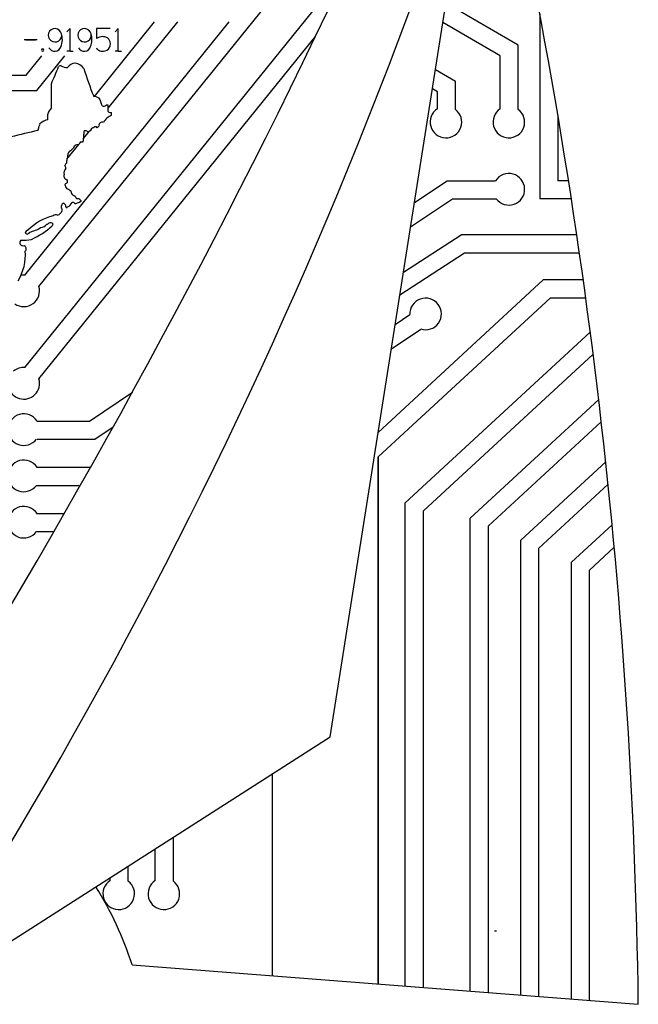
# Model space of a CAD drawing. Extents: x -15.37 to -7.87, y 7.61 to 15.55.
# Tile 3 of 7: x -10.61 to -7.87, y 7.62 to 11.98. Entities that reach past the tile are written whole.
import ezdxf

# ---------------------------------------------------------------- set-up
doc = ezdxf.new("R2010")
doc.units = 0
doc.header["$MEASUREMENT"] = 0
doc.linetypes.add('solid', pattern=[0])
doc.layers.get('0').update_dxf_attribs({"linetype": 'solid'})
doc.layers.add('1', color=7, linetype='solid')
doc.layers.add('7', color=7, linetype='solid')

msp = doc.modelspace()

# ---------------------------------------------------------------- linework, layer by layer
at = {"color": 3, "linetype": 'solid'}
for p, q in [((-10.5216, 10.7966), (-9.3327, 12.2684)), ((-10.5838, 10.4368), (-9.2775, 12.0542)), ((-8.3972, 11.865), (-8.718, 12.0512)), ((-8.302, 12.0038), (-8.302, 11.185)), ((-10.5838, 10.8468), (-9.6779, 11.9684)), ((-10.2755, 11.6386), (-10.009, 11.9684)), ((-10.2153, 11.5857), (-9.9062, 11.9684)), ((-8.4772, 11.8189), (-8.7314, 11.9665)), ((-10.3835, 11.9391), (-10.3978, 11.9248)), ((-10.3835, 11.8391), (-10.3835, 11.9391)), ((-10.267, 11.9391), (-10.267, 11.8948)), ((-10.2065, 11.9391), (-10.267, 11.9391)), ((-10.1701, 11.9391), (-10.1843, 11.9248)), ((-10.1701, 11.8391), (-10.1701, 11.9391)), ((-10.5301, 11.8891), (-10.5872, 11.8891)), ((-10.5801, 11.8891), (-10.5372, 11.8891)), ((-10.5216, 10.3866), (-9.2959, 11.904)), ((-10.3835, 11.8391), (-10.3978, 11.8391)), ((-10.3835, 11.8391), (-10.3692, 11.8391)), ((-10.2404, 11.839), (-10.2359, 11.839)), ((-10.1701, 11.8391), (-10.1843, 11.8391)), ((-10.1701, 11.8391), (-10.1558, 11.8391)), ((-8.3972, 11.581), (-8.3972, 11.865)), ((-10.5782, 11.733), (-10.5092, 11.8184)), ((-10.5303, 11.665), (-10.4064, 11.8184)), ((-8.4772, 11.5838), (-8.4772, 11.8189)), ((-8.676, 11.705), (-8.7646, 11.7564)), ((-12.354, 11.733), (-10.5782, 11.733)), ((-10.4664, 11.5872), (-10.4664, 11.6947)), ((-8.676, 11.581), (-8.676, 11.705)), ((-12.434, 11.665), (-10.5303, 11.665)), ((-8.756, 11.6589), (-8.7779, 11.6717)), ((-8.756, 11.5838), (-8.756, 11.6589)), ((-10.2153, 11.5991), (-10.2234, 11.5991)), ((-10.2153, 11.5857), (-10.2153, 11.5991)), ((-10.2153, 11.5713), (-10.2153, 11.5857)), ((-10.1994, 11.5553), (-10.1994, 11.5672)), ((-10.5183, 11.5154), (-10.5143, 11.5194)), ((-10.4824, 11.5354), (-10.4824, 11.5591)), ((-8.222, 11.5548), (-8.222, 11.265)), ((-10.3234, 11.4519), (-10.2989, 11.4823)), ((-10.3231, 11.4835), (-10.3231, 11.4716)), ((-10.2989, 11.4823), (-10.3031, 11.4795)), ((-10.2912, 11.4874), (-10.2989, 11.4823)), ((-10.291, 11.492), (-10.2858, 11.4985)), ((-10.2553, 11.5075), (-10.2631, 11.4994)), ((-10.3415, 11.4296), (-10.3365, 11.4357)), ((-10.3365, 11.4357), (-10.339, 11.4357)), ((-10.3268, 11.4357), (-10.3365, 11.4357)), ((-10.3975, 11.3602), (-10.3452, 11.425)), ((-10.3946, 11.2562), (-10.3946, 11.2683)), ((-8.8574, 11.168), (-8.713, 11.265)), ((-8.713, 11.265), (-8.498, 11.265)), ((-8.1747, 11.265), (-8.222, 11.265)), ((-8.8744, 11.0602), (-8.6886, 11.185)), ((-8.6886, 11.185), (-8.4952, 11.185)), ((-8.1622, 11.185), (-8.302, 11.185)), ((-8.9061, 10.8598), (-8.6507, 11.025)), ((-8.1381, 11.025), (-8.6507, 11.025)), ((-8.922, 10.7589), (-8.6354, 10.945)), ((-8.6354, 10.945), (-8.1264, 10.945)), ((-9.0181, 10.1499), (-8.2867, 10.825)), ((-8.1094, 10.825), (-8.2867, 10.825)), ((-9.018, 10.0411), (-8.2554, 10.745)), ((-8.0983, 10.745), (-8.2554, 10.745)), ((-8.9426, 10.6284), (-8.878, 10.6718)), ((-8.9596, 10.5206), (-8.8298, 10.6078)), ((-8.898, 9.8376), (-8.0783, 10.5942)), ((-8.818, 9.8025), (-8.0658, 10.4969)), ((-10.298, 10.2), (-10.1073, 10.3281)), ((-8.61, 9.7702), (-8.0411, 10.2954)), ((-10.53, 10.2), (-10.298, 10.2)), ((-10.2736, 10.12), (-10.192, 10.1749)), ((-8.53, 9.7352), (-8.0297, 10.1971)), ((-10.53, 10.12), (-10.2736, 10.12)), ((-9.018, 7.7051), (-9.018, 10.0411)), ((-10.5328, 9.995), (-10.2926, 9.995)), ((-8.386, 9.6722), (-8.0099, 10.0193)), ((-10.5328, 9.915), (-10.3378, 9.915)), ((-8.306, 9.6371), (-7.9995, 9.9201)), ((-8.898, 7.6957), (-8.898, 9.8376)), ((-10.5328, 9.79), (-10.4091, 9.79)), ((-8.818, 7.6895), (-8.818, 9.8025)), ((-8.61, 7.6733), (-8.61, 9.7702)), ((-8.53, 7.6671), (-8.53, 9.7352)), ((-8.162, 9.5741), (-7.9816, 9.7407)), ((-10.5328, 9.71), (-10.4551, 9.71)), ((-8.386, 7.6559), (-8.386, 9.6722)), ((-8.306, 7.6497), (-8.306, 9.6371)), ((-8.082, 9.5391), (-7.9721, 9.6405)), ((-8.162, 7.6385), (-8.162, 9.5741)), ((-8.082, 7.6322), (-8.082, 9.5391)), ((-9.486, 7.7415), (-9.486, 8.6377)), ((-9.926, 8.161), (-9.926, 8.3559)), ((-10.006, 8.1638), (-10.006, 8.3047)), ((-10.126, 8.161), (-10.126, 8.2278)), ((-10.206, 8.1638), (-10.206, 8.1766))]:
    msp.add_line(p, q, dxfattribs=at)
for centre, radius, start, end in [((-10.4504, 11.9094), 0.0297, 162.2661, 373.7339), ((-10.4504, 11.9093), 0.0297, 13.902, 162.098), ((-10.5069, 11.8909), 0.0891, 339.2941, 376.7059), ((-10.3196, 11.9094), 0.0297, 162.2661, 373.7339), ((-10.3196, 11.9093), 0.0297, 13.902, 162.098), ((-10.3761, 11.8909), 0.0891, 339.2941, 376.7059), ((-10.2401, 11.8572), 0.0462, 87.8471, 125.5576), ((-10.2384, 11.8656), 0.0378, 63.4349, 90), ((-10.235, 11.8723), 0.0303, 33.6901, 63.4349), ((-10.237, 11.871), 0.0326, 330.2551, 393.6901), ((-10.5051, 11.8441), 0.005, 0, 180), ((-10.5051, 11.8441), 0.005, 180, 360), ((-10.4519, 11.8685), 0.0297, 209.3075, 342.098), ((-10.321, 11.8685), 0.0297, 209.3075, 342.098), ((-10.2404, 11.8708), 0.0318, 213.4333, 228.8141), ((-10.2404, 11.8708), 0.0318, 228.8141, 270.016), ((-10.2359, 11.8704), 0.0314, 270.016, 330.2552), ((-10.354, 11.7364), 0.0505, 97.7703, 143.4807), ((-10.3732, 11.7253), 0.0624, 36.5348, 78.5756), ((-19.3931, 15.4878), 9.6992, 336.97802, 337.46412), ((-10.4246, 11.7609), 0.0138, 81.8727, 135.7767), ((-10.3996, 11.8019), 0.0358, 229.7887, 278.03), ((-8.6573, 12.287), 1.7464, 197.4805, 201.7796), ((-10.2846, 11.5839), 0.0554, 80.5494, 84.2602), ((-10.2846, 11.5839), 0.0554, 58.0905, 80.5494), ((-10.3597, 11.5678), 0.122, 13.8597, 31.1526), ((-10.4319, 11.549), 0.0515, 132.154, 168.7128), ((-10.2337, 11.6101), 0.015, 239.8776, 313.0883), ((-10.2024, 11.5889), 0.0219, 233.668, 277.8032), ((-8.718, 11.525), 0.07, -237.1217, 53.1301), ((-8.4392, 11.525), 0.07, -237.1217, 53.1301), ((-10.4575, 11.4453), 0.0935, 105.4441, 127.4923), ((-10.2412, 11.5104), 0.0143, 65.5173, 191.6133), ((-10.173, 11.4894), 0.0711, 111.8357, 151.3244), ((-9.5247, 7.0662), 4.5334, 102.7653, 105.8329), ((-10.5437, 11.5005), 0.0216, 323.3951, 368.0761), ((-10.532, 11.5134), 0.0138, -45.7776, 8.1275), ((-10.315, 11.4718), 0.0142, 32.571, 124.5115), ((-10.2811, 11.4893), 0.0103, 165.0352, 190.6937), ((-10.2811, 11.4893), 0.0103, 117.1097, 165.0352), ((-10.2811, 11.4893), 0.0103, 78.6662, 117.1097), ((-10.2711, 11.4955), 0.00887, 26.1748, 153.8252), ((-10.3596, 11.4404), 0.0211, 329.1391, 347.1834), ((-10.4198, 11.4637), 0.0971, 343.2779, 353.0146), ((-10.4198, 11.4637), 0.0971, 353.0146, 364.7041), ((-10.359, 11.3729), 0.0359, 140.5545, 187.9957), ((-10.4085, 11.4415), 0.0507, 295.404, 334.5961), ((-10.3498, 11.4009), 0.0229, 82.3638, 124.3335), ((-10.3596, 11.4404), 0.0211, 307.218, 313.0059), ((-10.3596, 11.4404), 0.0211, 313.0059, 329.1391), ((-10.355, 11.3489), 0.044, 165.101, 186.524), ((-10.355, 11.3489), 0.044, 154.3428, 165.101), ((-10.3755, 11.2974), 0.0354, 140.1359, 188.702), ((-10.384, 11.3253), 0.0237, 128.0633, 163.3625), ((-10.4164, 11.3221), 0.0138, 351.8724, 405.7778), ((-10.392, 11.2873), 0.0191, 165.3786, 262.3015), ((-8.4392, 11.227), 0.07, 216.8699, 507.1217), ((-10.3888, 11.2338), 0.0231, 104.567, 141.0321), ((-10.3292, 11.2682), 0.08, 194.3282, 209.8078), ((-10.404, 11.1967), 0.0321, 38.0401, 80.489), ((-10.3591, 11.2162), 0.0196, 179.2235, 233.1275), ((-10.3776, 11.1778), 0.0237, 16.6365, 73.3631), ((-10.3509, 11.1668), 0.0182, 40.0029, 102.611), ((-10.3466, 11.1782), 0.00946, 268.4196, 323.1192), ((-10.338, 11.1755), 0.0032, 251.564, 431.5654), ((-10.4485, 11.1426), 0.0314, 288.2798, 341.72), ((-10.4018, 11.1478), 0.0211, 127.1973, 188.6667), ((-10.4323, 11.1347), 0.0138, 351.8723, 405.778), ((-10.4126, 11.1588), 0.00613, 16.6779, 108.6217), ((-10.4137, 11.1516), 0.0114, -14.564, 52.2143), ((-10.3987, 11.1507), 0.00453, 206.5629, 333.4371), ((-10.4091, 11.1827), 0.037, 293.0747, 337.7048), ((-10.3729, 11.1545), 0.0143, 45.0002, 98.1303), ((-10.3588, 11.1823), 0.0181, 257.3124, 311.2164), ((-10.4106, 10.8954), 0.2187, 102.6706, 136.8192), ((-10.4446, 11.0908), 0.0228, 74.894, 128.0234), ((-10.5683, 11.0314), 0.0137, 97.3347, 172.6658), ((-10.6142, 11.2289), 0.1989, 285.2066, 300.171), ((-10.7127, 11.3482), 0.378, 294.8035, 311.4808), ((-10.5217, 11.1022), 0.0459, 279.3552, 320.2545), ((-10.4844, 11.0789), 0.0064, 251.5646, 341.5651), ((-10.4708, 11.0633), 0.0155, 37.8963, 118.8808), ((-10.4521, 11.0649), 0.0103, 129.2403, 179.2213), ((-10.5878, 10.9891), 0.0187, 139.399, 192.5287), ((-10.593, 11.1918), 0.1907, 267.3017, 281.7432), ((-10.5731, 11.0398), 0.0111, 216.8881, 285.4622), ((-10.5734, 11.0406), 0.0119, 285.8958, 342.1619), ((-10.8035, 10.9373), 0.2221, -31.3537, 4.1131), ((-10.59, 10.9965), 0.0197, 215.5083, 281.6919), ((-10.5941, 10.9635), 0.0159, 319.6931, 419.4407), ((-10.5888, 10.777), 0.07, 85.9223, 100.1192), ((-10.5888, 10.777), 0.07, -124.4347, 16.2225), ((-8.8081, 10.6744), 0.07, 251.9412, 542.1219), ((-10.5888, 10.367), 0.07, 85.9223, 129.771), ((-10.5888, 10.367), 0.07, -166.9548, 16.2225), ((-10.5888, 10.162), 0.07, 32.8784, 323.1301), ((-10.5888, 9.957), 0.07, 32.8784, 323.1301), ((-10.5888, 9.752), 0.07, 32.8784, 323.1301), ((-10.168, 8.105), 0.07, -237.1216, 53.1301), ((-9.968, 8.105), 0.07, -237.1216, 53.1301), ((-8.4997, 7.9564), 0.016, 260.1662, 288.6952)]:
    msp.add_arc(centre, radius, start, end, dxfattribs=at)
at = {"layer": '1', "color": 3, "linetype": 'solid'}
msp.add_line((-9.018, 10.0411), (-9.018, 7.7051), dxfattribs=at)
at = {"layer": '7', "color": 3, "linetype": 'solid'}
for p, q in [((-9.231, 8.801), (-8.5946, 12.8334)), ((-10.833, 7.775), (-9.231, 8.801)), ((-10.109, 7.79), (-7.8656, 7.6154))]:
    msp.add_line(p, q, dxfattribs=at)
for centre, radius, start, end in [((-39.549, 26.4842), 33.5831, 326.14454, 339.82188), ((-29.7466, 19.7539), 22.2554, 327.4354, 347.40239), ((-33.5015, 7.2819), 25.6381, 0.74528, 13.01972), ((-11.5392, 7.3379), 1.4999, 17.5434, 32.1504)]:
    msp.add_arc(centre, radius, start, end, dxfattribs=at)

doc.saveas('drawing.dxf')
